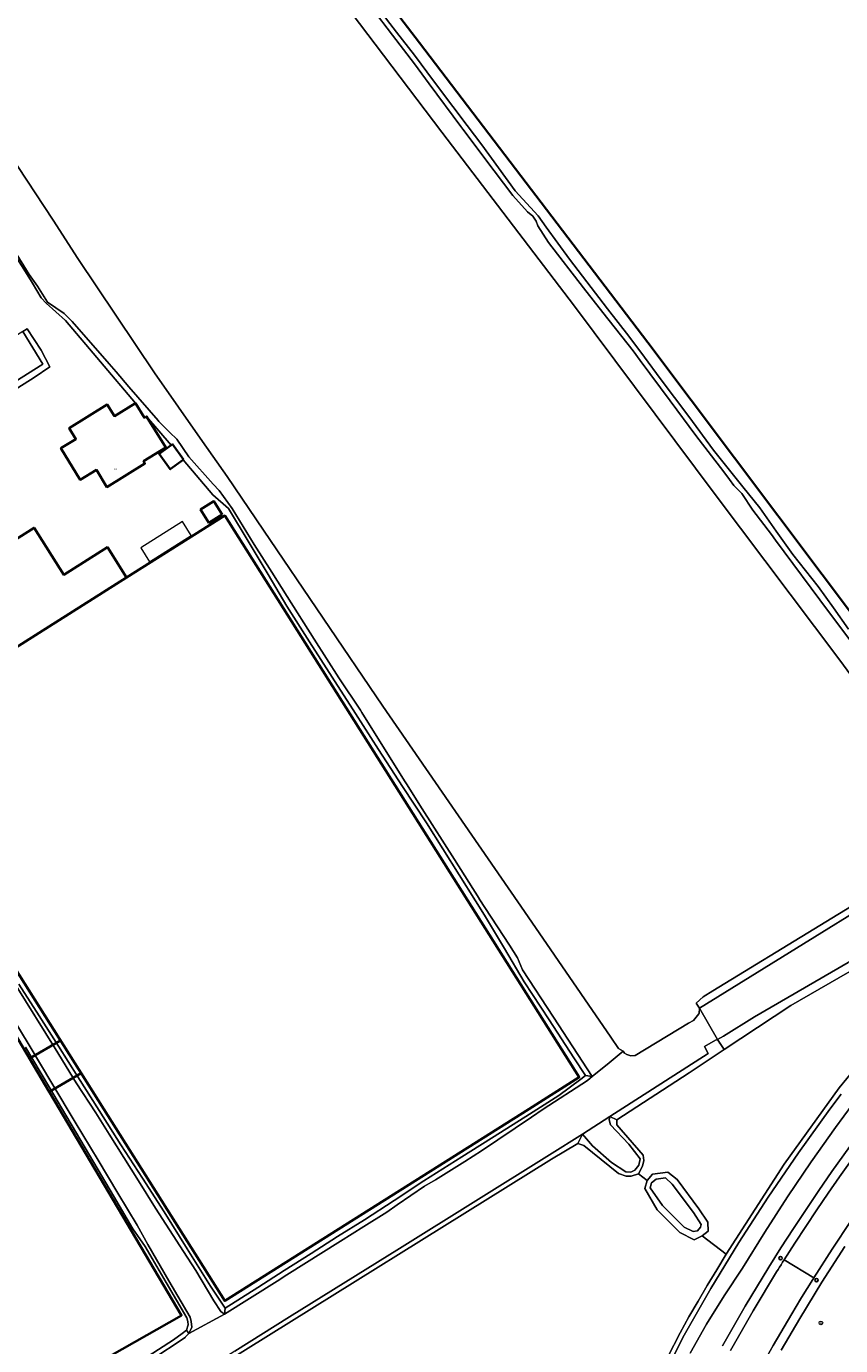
# Model space of a CAD drawing. Header units: metres. Extents: x 73718 to 76933, y 443658 to 446696.
# Tile 134 of 161: x 75808 to 75985, y 444949 to 445235. Entities that reach past the tile are written whole.
import ezdxf
from ezdxf.enums import TextEntityAlignment as Align

# ---------------------------------------------------------------- set-up
doc = ezdxf.new("R2010")
doc.units = ezdxf.units.M
for name, color, linetype, lineweight in [('B-WE-GK-BESCHOEIING-G', 130, 'GK-BESCHOEIING-SO', 18), ('B-WE-GR-BOOM-S', 90, 'Continuous', 25), ('B-WE-GR-GRAS-GV', 60, 'Continuous', 13), ('B-WE-IE-MEUBILAIR-S', 7, 'Continuous', 25), ('B-WE-KW-KUNSTWERK_STUW-G', 170, 'Continuous', 18), ('B-WE-OG-BEBOUWING-GV', 7, 'Continuous', 35), ('B-WE-OG-BEBOUWING-T18', 10, 'Continuous', 18), ('B-WE-OG-BEBOUWING_OVERBOUWING-GV', 7, 'Continuous', 18), ('B-WE-OG-TERREIN_BEGROEID-GV', 7, 'Continuous', 18), ('B-WE-OG-TERREIN_ERF-GV', 7, 'Continuous', 18), ('B-WE-OG-TERREIN_OEVER-GV', 7, 'Continuous', 18), ('B-WE-OG-WATER_SLOOT-GV', 120, 'Continuous', 18), ('B-WE-OG-WEG-GV', 7, 'Continuous', 18), ('B-WE-VH-GESLOTENVERHARDING_ASFALT-GV', 10, 'Continuous', 18), ('B-WE-VH-HALFVERHARDING_GRASBETONSTEEN-GV', 130, 'Continuous', 18)]:
    doc.layers.add(name, color=color, linetype=linetype, lineweight=lineweight)
doc.styles.add('NLCS-ISO', font='NLCS-ISO.ttf')
doc.styles.add('NLCS-ISO-M200-T18', font='NLCS-ISO.ttf', dxfattribs={"height": 0.36})
doc.linetypes.add('GK-BESCHOEIING-SO', pattern='A,18,-3,[1,NLCS.SHX,S=0.6,R=0,X=0,Y=0],-3', length=24)

# ---------------------------------------------------------------- blocks, each defined once
blk = doc.blocks.new('SIE-MEUBILAIR_PAAL_HECTOMETER-SO')
blk.add_circle((0, 0), 1.8)
at = {"style": 'NLCS-ISO'}
blk.add_text('hm', height=1.8, dxfattribs=at).set_placement((0, 0), align=Align.MIDDLE_CENTER)
blk = doc.blocks.new('SGR-BOOM_GBKN-SO')
at = {"linetype": 'ByBlock', "lineweight": 18}
h = blk.add_hatch(color=0, dxfattribs=at)
h.dxf.hatch_style = 1
edge = h.paths.add_edge_path()
edge.add_arc((0, 0), 0.25, 0, 360)
at = {"color": 0, "linetype": 'ByBlock', "lineweight": 18}
for radius in [2, 0.25]:
    blk.add_circle((0, 0), radius, dxfattribs=at)
at = {"color": 0, "linetype": 'ByBlock', "lineweight": 18, "style": 'NLCS-ISO'}
blk.add_attdef('SOORT', (2.5, 0), '', height=1.5, dxfattribs=at)

msp = doc.modelspace()

# ---------------------------------------------------------------- linework, layer by layer
at = {"layer": 'B-WE-GK-BESCHOEIING-G', "flags": 128}
for points in [[(76046.164, 445063.384), (76042.779, 445060.669), (76036.127, 445055.059), (76033.888, 445053.756), (76032.123, 445053.55), (76030.747, 445053.903), (76029.046, 445054.762), (76027.994, 445055.163), (76025.928, 445055.78), (76023.61, 445054.368), (76012.386, 445047.531), (76004.824, 445042.925), (76000, 445039.883), (75999.305, 445039.462), (75986.794, 445031.885), (75966.471, 445020.048), (75959.736, 445015.85), (75958.389, 445015.177)], [(75958.389, 445015.177), (75957.954, 445014.96), (75955.57, 445013.587), (75956.335, 445012.106), (75935.017, 444998.388)], [(75929.063, 444994.572), (75921.88, 444990.044), (75889.26, 444969.702), (75865.408, 444954.828), (75853.475, 444947.386), (75850.866, 444945.759), (75838.055, 444937.771), (75834.764, 444935.718), (75831.371, 444933.602), (75831.297, 444933.556), (75825.286, 444929.808), (75825.238, 444929.777), (75801.667, 444915.079), (75800.779, 444914.542), (75768.878, 444895.259), (75767.612, 444894.75), (75758.251, 444889.141)]]:
    msp.add_lwpolyline(points, dxfattribs=at)
at = {"layer": 'B-WE-GR-GRAS-GV', "flags": 128}
for points in [[(76000, 445077.171), (75984.959, 445097.62), (75957.871, 445133.588), (75927.312, 445174.519), (75898.512, 445212.394), (75867.952, 445252.77)], [(75792.862, 445225.238), (75814.045, 445193.242), (75819.411, 445184.903), (75836.036, 445160.047), (75846.498, 445145.128), (75851.86, 445137.481), (75859.749, 445125.848), (75885.699, 445087.583), (75916.436, 445042.943), (75935.202, 445015.636), (75936.885, 445013.204), (75937.899, 445012.57), (75938.191, 445012.185), (75938.705, 445011.905), (75939.547, 445011.624), (75940.482, 445011.671), (75952.081, 445018.688), (75953.154, 445019.297), (75954.346, 445020.737), (75954.402, 445020.805), (75954.465, 445021.934), (75953.796, 445023.018), (75955.278, 445024.407), (75957.408, 445025.704), (76003.895, 445054.133)]]:
    msp.add_lwpolyline(points, dxfattribs=at)
at = {"layer": 'B-WE-KW-KUNSTWERK_STUW-G', "flags": 128}
msp.add_lwpolyline([(75954.465, 445021.934), (75958.855, 445014.375)], dxfattribs=at)
at = {"layer": 'B-WE-OG-BEBOUWING-GV', "flags": 128}
for points in [[(75949.519, 445333.036), (75898.063, 445293.833), (75883.421, 445313.162), (75881.111, 445311.4), (75850.604, 445288.035), (75893.615, 445231.782), (75943.222, 445166.637), (76000, 445091.177), (76020.321, 445064.169), (76113.602, 445135.206), (76075.189, 445186.429), (76041.037, 445231.275), (76036.295, 445237.501), (76022.273, 445255.738), (76000, 445285.212), (75976.611, 445315.952), (75958.443, 445339.835)], [(75709.699, 445128.938), (75693.702, 445119.796), (75761.468, 445000), (75768.748, 444987.251), (75772.826, 444980.108), (75800.473, 444931.688), (75841.92, 444955.168), (75805.316, 445016.992), (75784.891, 445050.224), (75754.254, 445100.448), (75721.491, 445154.241), (75701.686, 445142.959), (75704.678, 445137.724)], [(75831.902, 445153.458), (75827.328, 445150.639), (75825.785, 445153.142), (75817.503, 445148.036), (75818.97, 445145.657), (75815.711, 445143.648), (75819.925, 445136.812), (75823.405, 445138.957), (75825.701, 445135.232), (75833.967, 445140.327), (75833.662, 445140.823), (75838.509, 445143.811), (75834.339, 445150.576), (75833.86, 445150.281)], [(75842.364, 445141.202), (75839.951, 445144.528), (75839.643, 445144.305), (75837.042, 445142.418), (75839.455, 445139.092), (75842.304, 445141.158)], [(75850.763, 445129.284), (75848.953, 445132.152), (75846.065, 445130.329), (75847.875, 445127.462)], [(75774.305, 445080.322), (75829.96, 445115.565), (75825.801, 445122.155), (75816.317, 445116.169), (75809.865, 445126.391), (75798.198, 445119.026), (75792.901, 445127.416), (75775.423, 445116.384), (75787.173, 445097.771), (75770.095, 445086.991)], [(75774.305, 445080.322), (75825.007, 445000), (75851.325, 444958.308), (75917.372, 445000), (75928.365, 445006.939), (75851.294, 445129.032), (75829.96, 445115.565)], [(75815.584, 445014.929), (75808.873, 445010.985), (75813.162, 445003.739), (75820.08, 445007.805), (75825.007, 445000), (75851.325, 444958.308), (75917.372, 445000), (75928.365, 445006.939), (75851.294, 445129.032), (75829.96, 445115.565), (75774.305, 445080.322)]]:
    msp.add_lwpolyline(points, close=True, dxfattribs=at)
at = {"layer": 'B-WE-OG-BEBOUWING_OVERBOUWING-GV', "flags": 128}
msp.add_lwpolyline([(75842.141, 445127.733), (75833.071, 445122.009), (75834.976, 445118.991), (75844.046, 445124.714)], close=True, dxfattribs=at)
at = {"layer": 'B-WE-OG-TERREIN_BEGROEID-GV', "flags": 128}
msp.add_lwpolyline([(75947.623, 444946.164), (75950.252, 444951.389), (75952.198, 444954.843), (75954.174, 444958.28), (75956.181, 444961.7), (75958.217, 444965.102), (75960.283, 444968.486), (75955.074, 444972.448), (75953.296, 444971.595), (75950.239, 444973.162), (75945.286, 444978.088), (75942.586, 444982.742), (75943.082, 444984.52), (75941.194, 444985.911), (75939.657, 444985.427), (75938.58, 444985.427), (75936.886, 444985.98), (75929.325, 444992.135), (75928.009, 444992.56), (75922.344, 444989.155), (75851.395, 444944.91)], dxfattribs=at)
at = {"layer": 'B-WE-OG-TERREIN_ERF-GV', "flags": 128}
for points in [[(76036.295, 445237.501), (76041.037, 445231.275), (76048.682, 445237.097), (76082.834, 445192.251), (76075.189, 445186.429), (76113.602, 445135.206), (76020.321, 445064.169), (76000, 445091.177), (75943.222, 445166.637), (75893.615, 445231.782), (75850.604, 445288.035)], [(75884.791, 445239.125), (75888.659, 445234.129), (75892.566, 445229.083), (75896.703, 445223.549), (75900.881, 445217.96), (75904.024, 445213.797), (75907.198, 445209.591), (75910.797, 445204.622), (75914.433, 445199.602), (75919.455, 445194.149), (75921.129, 445191.719), (75926.258, 445184.754), (75929.984, 445179.841), (75934.524, 445173.958), (75939.109, 445168.016), (75942.52, 445163.423), (75945.966, 445158.783), (75949.055, 445154.673), (75952.175, 445150.522), (75957.52, 445143.233), (75960.69, 445139.258), (75963.891, 445135.242), (75967.563, 445130.707), (75971.135, 445125.657), (75974.744, 445120.556), (75980.305, 445113.591), (75983.582, 445108.998), (75986.893, 445104.358)], [(75806.546, 445027.149), (75811, 445020.257), (75815.174, 445013.669), (75819.39, 445007.015), (75824.036, 444999.684), (75828.729, 444992.278), (75833.429, 444985.001), (75838.176, 444977.65), (75843.167, 444969.611), (75848.208, 444961.49), (75851.381, 444956.712), (75858.495, 444961.235), (75864.247, 444964.919), (75870.058, 444968.64), (75875.847, 444972.288), (75881.695, 444975.972), (75888.119, 444980.164), (75894.608, 444984.399), (75902.865, 444989.625), (75911.206, 444994.904), (75917.539, 444998.915), (75923.936, 445002.966), (75928.68, 445006.528), (75929.709, 445007.301), (75927.18, 445011.192), (75921.792, 445019.387), (75916.35, 445027.664), (75912.091, 445034.891), (75907.79, 445042.19), (75905.818, 445045.315), (75895.144, 445062.229), (75889.95, 445070.165), (75884.703, 445078.182), (75879.703, 445085.99), (75874.652, 445093.876), (75869.748, 445101.554), (75864.795, 445109.31), (75860.729, 445116.182), (75856.623, 445123.123), (75852.151, 445130.578), (75848.732, 445133.558), (75842.304, 445141.158), (75839.455, 445139.092), (75837.042, 445142.418), (75839.643, 445144.305), (75834.339, 445150.576), (75838.509, 445143.811), (75833.662, 445140.823), (75833.967, 445140.327), (75825.701, 445135.232), (75823.405, 445138.957), (75819.925, 445136.812), (75815.711, 445143.648), (75818.97, 445145.657), (75817.503, 445148.036), (75825.785, 445153.142), (75827.328, 445150.639), (75831.902, 445153.458), (75816.717, 445171.412), (75812.523, 445175.168), (75811.403, 445176.335), (75809.541, 445179.508), (75809.109, 445180.245), (75805.202, 445186.514)], [(75807.41, 445169.064), (75808.365, 445169.594), (75811.402, 445164.978), (75813.306, 445161.374), (75809.897, 445159.032), (75803.58, 445155.036)], [(75805.316, 445016.992), (75841.92, 444955.168), (75800.473, 444931.688)], [(75834.684, 444946.305), (75840.172, 444949.845), (75842.079, 444951.234), (75842.984, 444951.945), (75843.346, 444953.099), (75843.257, 444953.822), (75843.079, 444954.657), (75838.578, 444962.357), (75834.031, 444970.135), (75831.349, 444974.013), (75827.121, 444981.183), (75822.851, 444988.425), (75817.964, 444996.704), (75813.027, 445005.066), (75808.027, 445013.458)]]:
    msp.add_lwpolyline(points, dxfattribs=at)
for points in [[(75850.763, 445129.284), (75847.875, 445127.462), (75846.065, 445130.329), (75848.953, 445132.152)], [(75774.305, 445080.322), (75770.095, 445086.991), (75787.173, 445097.771), (75775.423, 445116.384), (75792.901, 445127.416), (75798.198, 445119.026), (75809.865, 445126.391), (75816.317, 445116.169), (75825.801, 445122.155), (75829.96, 445115.565), (75851.294, 445129.032), (75928.365, 445006.939), (75917.372, 445000), (75851.325, 444958.308), (75825.007, 445000)]]:
    msp.add_lwpolyline(points, close=True, dxfattribs=at)
at = {"layer": 'B-WE-OG-TERREIN_OEVER-GV', "flags": 128}
for points in [[(75883.322, 445239.213), (75887.747, 445233.431), (75892.531, 445227.179), (75895.748, 445222.841), (75902.587, 445213.62), (75903.021, 445213.043), (75909.874, 445203.928), (75913.887, 445198.591), (75917.142, 445195.074), (75918.236, 445194.126), (75919.002, 445192.995), (75919.367, 445192.038), (75921.683, 445188.365), (75929.254, 445178.535), (75933.49, 445173.146), (75940.045, 445164.806), (75941.591, 445162.73), (75948.113, 445153.972), (75953.718, 445146.444), (75959.751, 445138.541), (75961.006, 445136.896), (75961.966, 445135.596), (75963.718, 445133.788), (75966.091, 445130.173), (75970.1, 445124.873), (75971.006, 445123.675), (75982.514, 445108.203), (75982.814, 445107.8), (75989.494, 445098.864)], [(75986.893, 445104.358), (75983.582, 445108.998), (75980.305, 445113.591), (75974.744, 445120.556), (75971.135, 445125.657), (75967.563, 445130.707), (75963.891, 445135.242), (75960.69, 445139.258), (75957.52, 445143.233), (75952.175, 445150.522), (75949.055, 445154.673), (75945.966, 445158.783), (75942.52, 445163.423), (75939.109, 445168.016), (75934.524, 445173.958), (75929.984, 445179.841), (75926.258, 445184.754), (75921.129, 445191.719), (75919.455, 445194.149), (75914.433, 445199.602), (75910.797, 445204.622), (75907.198, 445209.591), (75904.024, 445213.797), (75900.881, 445217.96), (75896.703, 445223.549), (75892.566, 445229.083), (75888.659, 445234.129), (75884.791, 445239.125)], [(75805.202, 445186.514), (75809.109, 445180.245), (75809.541, 445179.508), (75811.403, 445176.335), (75812.523, 445175.168), (75816.717, 445171.412), (75831.902, 445153.458), (75833.86, 445150.281), (75834.339, 445150.576), (75839.643, 445144.305), (75839.951, 445144.528), (75842.364, 445141.202), (75842.304, 445141.158), (75848.732, 445133.558), (75852.151, 445130.578), (75856.623, 445123.123), (75860.729, 445116.182), (75864.795, 445109.31), (75869.748, 445101.554), (75874.652, 445093.876), (75879.703, 445085.99), (75884.703, 445078.182), (75889.95, 445070.165), (75895.144, 445062.229), (75905.818, 445045.315), (75907.79, 445042.19), (75912.091, 445034.891), (75916.35, 445027.664), (75921.792, 445019.387), (75927.18, 445011.192), (75929.709, 445007.301), (75931.189, 445007.069), (75922.759, 445020.016), (75916.053, 445030.315), (75914.961, 445032.912), (75913.202, 445035.613), (75906.632, 445045.703), (75906.573, 445045.796), (75901.208, 445054.235), (75894.183, 445065.286), (75890.81, 445070.701), (75890.384, 445071.385), (75881.131, 445086.242), (75880.804, 445086.729), (75876.071, 445093.785), (75870.734, 445102.181), (75864.85, 445111.438), (75861.53, 445116.688), (75857.7, 445122.746), (75852.951, 445130.547), (75850.069, 445134.445), (75848.81, 445135.851), (75843.501, 445141.776), (75840.881, 445145.624), (75839.403, 445147.103), (75836.96, 445149.506), (75836.806, 445149.657), (75830.493, 445157.03), (75827.727, 445160.235), (75826.213, 445161.988), (75818.162, 445171.225), (75816.383, 445172.92), (75812.816, 445175.434), (75810.584, 445178.873), (75808.842, 445181.409), (75805.557, 445186.733)], [(75803.58, 445155.036), (75809.897, 445159.032), (75813.306, 445161.374), (75811.402, 445164.978), (75808.365, 445169.594), (75807.41, 445169.064), (75811.809, 445161.953), (75791.308, 445149.065)], [(75986.794, 445031.885), (75966.471, 445020.048), (75959.736, 445015.85), (75958.389, 445015.177), (75959.864, 445012.941), (75974.37, 445022.509), (75989.017, 445031.035)], [(75805.971, 445026.791), (75814.422, 445013.202), (75819.054, 445005.754), (75823.263, 444999.188), (75826.226, 444994.567), (75832.546, 444984.449), (75836.283, 444978.467), (75842.343, 444969.079), (75845.015, 444964.941), (75848.913, 444958.314), (75850.473, 444956.053), (75851.262, 444955.453), (75851.381, 444956.712), (75848.208, 444961.49), (75843.167, 444969.611), (75838.176, 444977.65), (75833.429, 444985.001), (75828.729, 444992.278), (75824.036, 444999.684), (75819.39, 445007.015), (75815.174, 445013.669), (75811, 445020.257), (75806.546, 445027.149)], [(75808.027, 445013.458), (75813.027, 445005.066), (75817.964, 444996.704), (75822.851, 444988.425), (75827.121, 444981.183), (75831.349, 444974.013), (75834.031, 444970.135), (75838.578, 444962.357), (75843.079, 444954.657), (75843.257, 444953.822), (75843.346, 444953.099), (75842.984, 444951.945), (75843.529, 444951.241), (75844.194, 444952.636), (75844.045, 444953.881), (75843.818, 444954.821), (75839.191, 444962.716), (75834.575, 444970.593), (75832.298, 444974.782), (75828.092, 444981.767), (75823.78, 444988.928), (75818.802, 444997.208), (75813.732, 445005.641), (75808.778, 445013.907), (75803.601, 445022.546)], [(75994.835, 445016.774), (75984.814, 445004.648), (75972.889, 444988.013), (75960.283, 444968.486), (75958.217, 444965.102), (75956.181, 444961.7), (75954.174, 444958.28), (75952.198, 444954.843), (75950.252, 444951.389), (75947.623, 444946.164)], [(75948.51, 444945.702), (75951.126, 444950.902), (75956.955, 444961.045), (75963.045, 444971.033), (75969.393, 444980.859), (75975.994, 444990.517), (75982.844, 445000), (75985.304, 445003.283)], [(75835.268, 444945.432), (75842.683, 444950.395), (75842.753, 444950.543), (75843.529, 444951.241), (75842.984, 444951.945), (75842.079, 444951.234), (75840.172, 444949.845), (75834.684, 444946.305)]]:
    msp.add_lwpolyline(points, dxfattribs=at)
for points in [[(76011.267, 445062.473), (76012.137, 445061.449), (76011.674, 445059.227), (76010.1, 445057.745), (76003.895, 445054.133), (75957.408, 445025.704), (75955.278, 445024.407), (75953.796, 445023.018), (75954.465, 445021.934), (76014.716, 445059.216), (76013.84, 445060.661), (76012.424, 445062.957)], [(75936.538, 444997.67), (75952.23, 445007.906), (75959.864, 445012.941), (75958.389, 445015.177), (75957.954, 445014.96), (75955.57, 445013.587), (75956.335, 445012.106), (75935.017, 444998.388)], [(75851.262, 444955.453), (75862.713, 444962.646), (75864.837, 444963.982), (75876.468, 444971.3), (75881.567, 444974.508), (75886.503, 444977.594), (75888.799, 444979.177), (75894.723, 444983.261), (75897.114, 444984.626), (75903.484, 444988.644), (75907.139, 444990.95), (75917.963, 444998.29), (75920.484, 445000), (75930.139, 445006.209), (75930.253, 445006.283), (75931.189, 445007.069), (75929.709, 445007.301), (75928.68, 445006.528), (75923.936, 445002.966), (75917.539, 444998.915), (75911.206, 444994.904), (75902.865, 444989.625), (75894.608, 444984.399), (75888.119, 444980.164), (75881.695, 444975.972), (75875.847, 444972.288), (75870.058, 444968.64), (75864.247, 444964.919), (75858.495, 444961.235), (75851.381, 444956.712)], [(75941.593, 444989.222), (75941.321, 444987.859), (75940.417, 444986.767), (75939.573, 444986.324), (75938.505, 444986.378), (75935.347, 444988.427), (75931.244, 444992.052), (75929.063, 444994.572), (75928.009, 444992.56), (75929.325, 444992.135), (75936.886, 444985.98), (75938.58, 444985.427), (75939.657, 444985.427), (75941.194, 444985.911), (75942.071, 444987.578), (75942.375, 444988.876), (75942.237, 444990.017), (75936.516, 444996.575), (75936.538, 444997.67), (75935.017, 444998.388), (75934.84, 444997.669), (75935.13, 444996.623), (75939.12, 444992.406)], [(75838.055, 444937.771), (75839.056, 444937.217), (75851.395, 444944.91), (75922.344, 444989.155), (75928.009, 444992.56), (75929.063, 444994.572), (75921.88, 444990.044), (75889.26, 444969.702), (75865.408, 444954.828), (75853.475, 444947.386), (75850.866, 444945.759)], [(75955.074, 444972.448), (75956.341, 444973.513), (75956.302, 444975.456), (75954.377, 444978.369), (75949.661, 444984.707), (75947.583, 444986.338), (75944.291, 444985.886), (75943.082, 444984.52), (75942.586, 444982.742), (75945.286, 444978.088), (75950.239, 444973.162), (75953.296, 444971.595)], [(75943.774, 444982.876), (75944.051, 444983.993), (75945.066, 444984.793), (75947.119, 444985.086), (75948.536, 444983.717), (75953.155, 444977.512), (75954.866, 444974.922), (75954.73, 444974.341), (75954.034, 444973.517), (75953.082, 444973.382), (75951.126, 444974.384), (75946.434, 444979.051)]]:
    msp.add_lwpolyline(points, close=True, dxfattribs=at)
at = {"layer": 'B-WE-OG-WATER_SLOOT-GV', "flags": 128}
for points in [[(75867.952, 445252.77), (75898.512, 445212.394), (75927.312, 445174.519), (75957.871, 445133.588), (75984.959, 445097.62), (76000, 445077.171)], [(75989.494, 445098.864), (75982.814, 445107.8), (75982.514, 445108.203), (75971.006, 445123.675), (75970.1, 445124.873), (75966.091, 445130.173), (75963.718, 445133.788), (75961.966, 445135.596), (75961.006, 445136.896), (75959.751, 445138.541), (75953.718, 445146.444), (75948.113, 445153.972), (75941.591, 445162.73), (75940.045, 445164.806), (75933.49, 445173.146), (75929.254, 445178.535), (75921.683, 445188.365), (75919.367, 445192.038), (75919.002, 445192.995), (75918.236, 445194.126), (75917.142, 445195.074), (75913.887, 445198.591), (75909.874, 445203.928), (75903.021, 445213.043), (75902.587, 445213.62), (75895.748, 445222.841), (75892.531, 445227.179), (75887.747, 445233.431), (75883.322, 445239.213)], [(75805.557, 445186.733), (75808.842, 445181.409), (75810.584, 445178.873), (75812.816, 445175.434), (75816.383, 445172.92), (75818.162, 445171.225), (75826.213, 445161.988), (75827.727, 445160.235), (75830.493, 445157.03), (75836.806, 445149.657), (75836.96, 445149.506), (75839.403, 445147.103), (75840.881, 445145.624), (75843.501, 445141.776), (75848.81, 445135.851), (75850.069, 445134.445), (75852.951, 445130.547), (75857.7, 445122.746), (75861.53, 445116.688), (75864.85, 445111.438), (75870.734, 445102.181), (75876.071, 445093.785), (75880.804, 445086.729), (75881.131, 445086.242), (75890.384, 445071.385), (75890.81, 445070.701), (75894.183, 445065.286), (75901.208, 445054.235), (75906.573, 445045.796), (75906.632, 445045.703), (75913.202, 445035.613), (75914.961, 445032.912), (75916.053, 445030.315), (75922.759, 445020.016), (75931.189, 445007.069), (75934.144, 445009.511), (75934.417, 445009.74), (75937.899, 445012.57), (75936.885, 445013.204), (75935.202, 445015.636), (75916.436, 445042.943), (75885.699, 445087.583), (75859.749, 445125.848), (75851.86, 445137.481), (75846.498, 445145.128), (75836.036, 445160.047), (75819.411, 445184.903), (75814.045, 445193.242), (75792.862, 445225.238)], [(76014.716, 445059.216), (75954.465, 445021.934), (75958.389, 445015.177), (75959.736, 445015.85), (75966.471, 445020.048), (75986.794, 445031.885)], [(75803.601, 445022.546), (75808.778, 445013.907), (75813.732, 445005.641), (75818.802, 444997.208), (75823.78, 444988.928), (75828.092, 444981.767), (75832.298, 444974.782), (75834.575, 444970.593), (75839.191, 444962.716), (75843.818, 444954.821), (75844.045, 444953.881), (75844.194, 444952.636), (75843.529, 444951.241), (75851.262, 444955.453), (75850.473, 444956.053), (75848.913, 444958.314), (75845.015, 444964.941), (75842.343, 444969.079), (75836.283, 444978.467), (75832.546, 444984.449), (75826.226, 444994.567), (75823.263, 444999.188), (75819.054, 445005.754), (75814.422, 445013.202), (75805.971, 445026.791)], [(75853.475, 444947.386), (75865.408, 444954.828), (75889.26, 444969.702), (75921.88, 444990.044), (75929.063, 444994.572), (75935.017, 444998.388), (75956.335, 445012.106), (75955.57, 445013.587), (75957.954, 445014.96), (75958.389, 445015.177), (75954.465, 445021.934), (75954.402, 445020.805), (75954.346, 445020.737), (75953.154, 445019.297), (75952.081, 445018.688), (75940.482, 445011.671), (75939.547, 445011.624), (75938.705, 445011.905), (75938.191, 445012.185), (75937.899, 445012.57), (75934.417, 445009.74), (75934.144, 445009.511), (75931.189, 445007.069), (75930.253, 445006.283), (75930.139, 445006.209), (75920.484, 445000), (75917.963, 444998.29), (75907.139, 444990.95), (75903.484, 444988.644), (75897.114, 444984.626), (75894.723, 444983.261), (75888.799, 444979.177), (75886.503, 444977.594), (75881.567, 444974.508), (75876.468, 444971.3), (75864.837, 444963.982), (75862.713, 444962.646), (75851.262, 444955.453), (75843.529, 444951.241), (75842.753, 444950.543), (75842.683, 444950.395), (75835.268, 444945.432)], [(75985.304, 445003.283), (75982.844, 445000), (75975.994, 444990.517), (75969.393, 444980.859), (75963.045, 444971.033), (75956.955, 444961.045), (75951.126, 444950.902), (75948.51, 444945.702)], [(75952.442, 444946.931), (75956.019, 444953.248), (75959.822, 444959.431), (75963.847, 444965.472), (75968.666, 444973.262), (75973.641, 444980.954), (75978.77, 444988.544), (75984.05, 444996.03), (75989.479, 445003.408)]]:
    msp.add_lwpolyline(points, dxfattribs=at)
for points in [[(75807.41, 445169.064), (75742.227, 445128.225), (75747.313, 445119.884), (75748.37, 445122.398), (75763.907, 445132.059), (75770.802, 445136.339), (75779.479, 445141.724), (75789.379, 445147.868), (75791.308, 445149.065), (75811.809, 445161.953)], [(75941.593, 444989.222), (75939.12, 444992.406), (75935.13, 444996.623), (75934.84, 444997.669), (75935.017, 444998.388), (75929.063, 444994.572), (75931.244, 444992.052), (75935.347, 444988.427), (75938.505, 444986.378), (75939.573, 444986.324), (75940.417, 444986.767), (75941.321, 444987.859)], [(75943.774, 444982.876), (75946.434, 444979.051), (75951.126, 444974.384), (75953.082, 444973.382), (75954.034, 444973.517), (75954.73, 444974.341), (75954.866, 444974.922), (75953.155, 444977.512), (75948.536, 444983.717), (75947.119, 444985.086), (75945.066, 444984.793), (75944.051, 444983.993)]]:
    msp.add_lwpolyline(points, close=True, dxfattribs=at)
at = {"layer": 'B-WE-OG-WEG-GV', "flags": 128}
for points in [[(75989.017, 445031.035), (75974.37, 445022.509), (75959.864, 445012.941), (75952.23, 445007.906), (75936.538, 444997.67), (75936.516, 444996.575), (75942.237, 444990.017), (75942.375, 444988.876), (75942.071, 444987.578), (75941.194, 444985.911), (75943.082, 444984.52), (75944.291, 444985.886), (75947.583, 444986.338), (75949.661, 444984.707), (75954.377, 444978.369), (75956.302, 444975.456), (75956.341, 444973.513), (75955.074, 444972.448), (75960.283, 444968.486), (75972.889, 444988.013), (75984.814, 445004.648), (75994.835, 445016.774)], [(75989.479, 445003.408), (75984.05, 444996.03), (75978.77, 444988.544), (75973.641, 444980.954), (75968.666, 444973.262), (75963.847, 444965.472), (75959.822, 444959.431), (75956.019, 444953.248), (75952.442, 444946.931)], [(75959.512, 444948.533), (75964.436, 444957.15), (75969.53, 444965.667), (75972.184, 444969.883), (75974.886, 444974.068), (75977.636, 444978.222), (75980.434, 444982.343), (75983.28, 444986.432), (75987.177, 444991.918)], [(75986.08, 444970.119), (75981.082, 444962.37), (75976.263, 444954.509), (75972.227, 444947.634)]]:
    msp.add_lwpolyline(points, dxfattribs=at)
at = {"layer": 'B-WE-VH-GESLOTENVERHARDING_ASFALT-GV', "flags": 128}
for points in [[(75987.822, 444989.356), (75984.915, 444985.28), (75982.435, 444981.721), (75979.99, 444978.138), (75977.582, 444974.53), (75975.211, 444970.898), (75972.876, 444967.242), (75979.327, 444963.337), (75983.342, 444969.596), (75987.471, 444975.781)], [(75966.571, 444941.649), (75970.493, 444948.631), (75974.547, 444955.536), (75975.489, 444957.105), (75976.438, 444958.669), (75977.394, 444960.229), (75978.357, 444961.785), (75979.327, 444963.337), (75972.876, 444967.242), (75972.546, 444966.718), (75972.216, 444966.193), (75971.887, 444965.668), (75971.559, 444965.143), (75971.232, 444964.617), (75966.16, 444956.136), (75961.257, 444947.556)]]:
    msp.add_lwpolyline(points, dxfattribs=at)
at = {"layer": 'B-WE-VH-HALFVERHARDING_GRASBETONSTEEN-GV', "flags": 128}
for points in [[(75987.177, 444991.918), (75983.28, 444986.432), (75980.434, 444982.343), (75977.636, 444978.222), (75974.886, 444974.068), (75972.184, 444969.883), (75969.53, 444965.667), (75964.436, 444957.15), (75959.512, 444948.533)], [(75961.257, 444947.556), (75966.16, 444956.136), (75971.232, 444964.617), (75971.559, 444965.143), (75971.887, 444965.668), (75972.216, 444966.193), (75972.546, 444966.718), (75972.876, 444967.242), (75975.211, 444970.898), (75977.582, 444974.53), (75979.99, 444978.138), (75982.435, 444981.721), (75984.915, 444985.28), (75987.822, 444989.356)], [(75987.471, 444975.781), (75983.342, 444969.596), (75979.327, 444963.337), (75978.357, 444961.785), (75977.394, 444960.229), (75976.438, 444958.669), (75975.489, 444957.105), (75974.547, 444955.536), (75970.493, 444948.631), (75966.571, 444941.649)], [(75972.227, 444947.634), (75976.263, 444954.509), (75981.082, 444962.37), (75986.08, 444970.119)]]:
    msp.add_lwpolyline(points, dxfattribs=at)

# ---------------------------------------------------------------- block references
at = {"layer": 'B-WE-GR-BOOM-S', "xscale": 0.2, "yscale": 0.2, "zscale": 0.2}
msp.add_blockref('SGR-BOOM_GBKN-SO', (75980.861, 444953.532), dxfattribs=at)
at = {"layer": 'B-WE-IE-MEUBILAIR-S', "xscale": 0.2, "yscale": 0.2, "zscale": 0.2}
for p in [(75972.111, 444967.611), (75979.928, 444962.829)]:
    msp.add_blockref('SIE-MEUBILAIR_PAAL_HECTOMETER-SO', p, dxfattribs=at)

# ---------------------------------------------------------------- texts
at = {"layer": 'B-WE-OG-BEBOUWING-T18', "style": 'NLCS-ISO-M200-T18'}
msp.add_text('62', height=0.36, dxfattribs=at).set_placement((75827.585, 445139.13), align=Align.MIDDLE)

doc.saveas('drawing.dxf')
